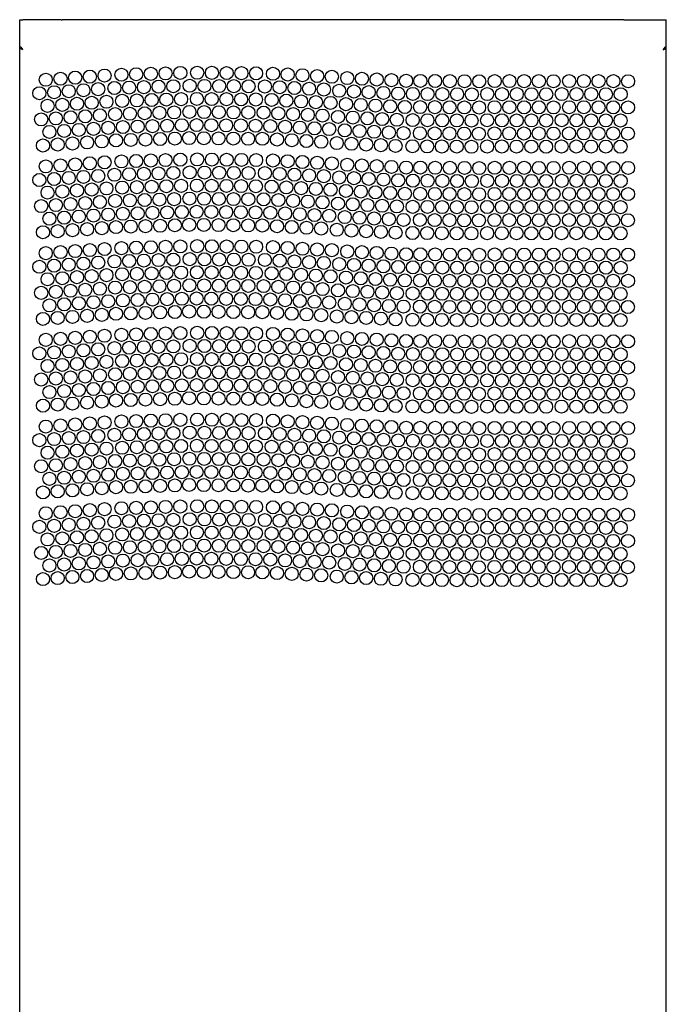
# Model space of a CAD drawing. Header units: inches. Extents: x 0 to 131, y 0 to 85.
# Tile 5 of 10: x 26 to 42, y 41 to 65. Entities that reach past the tile are written whole.
import ezdxf

# ---------------------------------------------------------------- set-up
doc = ezdxf.new("R2010")
doc.units = ezdxf.units.IN
doc.header["$LTSCALE"] = 7.192308
doc.header["$MEASUREMENT"] = 0
doc.layers.get('0').update_dxf_attribs({"linetype": 'CONTINUOUS'})

msp = doc.modelspace()

# ---------------------------------------------------------------- linework, layer by layer
at = {"color": 7, "linetype": 'Continuous'}
for p, q in [((26.2125, 65.1034), (26.2912, 65.1082)), ((26.2125, 19.9063), (26.2125, 65.1034)), ((27.2134, 65.1082), (26.2912, 65.1082)), ((27.2134, 65.1082), (27.2361, 65.1058)), ((40.74, 65.1058), (27.2361, 65.1058)), ((40.74, 65.1058), (40.7628, 65.1082)), ((40.7628, 65.1082), (41.6849, 65.1082)), ((41.6849, 65.1082), (41.7637, 65.1034)), ((41.7637, 19.9063), (41.7637, 65.1034)), ((26.2256, 64.4589), (26.2125, 64.4626)), ((26.2151, 64.417), (26.2125, 64.4235)), ((26.2387, 64.4173), (26.2519, 64.411)), ((41.6981, 64.4036), (41.6849, 64.384)), ((41.7112, 64.403), (41.7243, 64.411)), ((41.7243, 64.4235), (41.7637, 64.4235)), ((41.7505, 64.4215), (41.7637, 64.4233)), ((41.7609, 64.4168), (41.7637, 64.4235))]:
    msp.add_line(p, q, dxfattribs=at)
for points in [[(26.2912, 64.384), (26.2781, 64.4036), (26.265, 64.422), (26.2519, 64.438), (26.2387, 64.4506), (26.2256, 64.4589)], [(41.7637, 64.4626), (41.7506, 64.4589), (41.7374, 64.4506), (41.7243, 64.438)], [(26.2125, 64.4233), (26.2256, 64.4215), (26.2387, 64.4173)], [(26.2521, 64.3971), (26.2356, 64.4037), (26.2229, 64.4104), (26.2151, 64.417)], [(26.2629, 64.4043), (26.2572, 64.4102), (26.2532, 64.4168), (26.2519, 64.4235)], [(26.2519, 64.411), (26.265, 64.403), (26.2781, 64.3938)], [(26.2912, 64.384), (26.271, 64.3905), (26.2521, 64.3971)], [(41.6849, 64.384), (41.6981, 64.3938), (41.7112, 64.403)], [(41.6849, 64.384), (41.7053, 64.3906), (41.7242, 64.3971)], [(41.7243, 64.438), (41.7112, 64.422), (41.6981, 64.4036)], [(41.7242, 64.3971), (41.7405, 64.4037), (41.753, 64.4102), (41.7609, 64.4168)], [(41.7243, 64.411), (41.7374, 64.4173), (41.7505, 64.4215)]]:
    msp.add_lwpolyline(points, dxfattribs=at)
for centre in [(29.7212, 63.816), (30.0754, 63.8264), (30.4812, 63.8322), (30.8355, 63.8284), (31.1898, 63.8246), (31.5441, 63.8209), (31.8984, 63.8171), (26.8396, 63.6636), (27.193, 63.6883), (27.5465, 63.7131), (27.9, 63.7378), (28.2534, 63.7625), (28.6587, 63.7845), (29.0129, 63.795), (29.367, 63.8055), (32.3041, 63.8065), (32.658, 63.7885), (33.0119, 63.7705), (33.3658, 63.7525), (33.7196, 63.7345), (34.0903, 63.7039), (34.4442, 63.6869), (34.7981, 63.6699), (35.152, 63.6529), (35.5059, 63.6359), (35.8486, 63.6353), (36.2029, 63.6326), (36.5572, 63.6298), (36.9115, 63.6271), (37.2659, 63.6243), (37.6362, 63.6319), (37.9905, 63.6309), (38.3448, 63.6298), (38.6992, 63.6287), (39.0535, 63.6276), (39.4275, 63.6319), (39.7818, 63.6309), (40.1362, 63.6298), (40.4905, 63.6287), (40.8448, 63.6276), (27.0383, 63.3618), (27.3917, 63.3865), (27.7452, 63.4112), (28.0987, 63.4359), (28.4909, 63.4644), (28.8451, 63.4749), (29.1993, 63.4854), (29.5534, 63.4959), (29.9076, 63.5064), (30.3007, 63.5191), (30.655, 63.5153), (31.0093, 63.5116), (31.3636, 63.5078), (31.7179, 63.504), (32.1112, 63.5009), (32.4651, 63.4829), (32.8189, 63.4649), (33.1728, 63.4469), (33.5267, 63.4289), (33.8982, 63.3978), (34.2521, 63.3808), (34.606, 63.3638), (34.96, 63.3468), (26.6848, 63.3371), (27.9439, 63.1094), (28.2974, 63.1341), (28.6773, 63.1549), (29.0315, 63.1653), (29.3857, 63.1758), (29.7398, 63.1863), (30.094, 63.1968), (30.4745, 63.2023), (30.8288, 63.1985), (31.1831, 63.1947), (31.5374, 63.191), (31.8917, 63.1872), (32.2721, 63.1774), (32.626, 63.1594), (32.9799, 63.1414), (33.3337, 63.1234), (33.6876, 63.1053), (35.3139, 63.3298), (35.669, 63.3218), (36.0233, 63.319), (36.3776, 63.3163), (36.7319, 63.3135), (37.0862, 63.3108), (37.4581, 63.3175), (37.8124, 63.3164), (38.1667, 63.3154), (38.521, 63.3143), (38.8754, 63.3132), (39.2494, 63.3175), (39.6037, 63.3164), (39.958, 63.3154), (40.3124, 63.3143), (40.6667, 63.3132), (26.8835, 63.0352), (27.237, 63.0599), (27.5904, 63.0847), (29.9263, 62.8767), (30.294, 62.8892), (30.6483, 62.8854), (31.0026, 62.8817), (31.3569, 62.8779), (31.7112, 62.8742), (32.0792, 62.8718), (34.06, 63.0747), (34.414, 63.0577), (34.7679, 63.0407), (35.1218, 63.0237), (35.4757, 63.0067), (35.8437, 63.0054), (36.198, 63.0027), (36.5523, 62.9999), (36.9066, 62.9972), (37.261, 62.9944), (37.6343, 63.002), (37.9886, 63.0009), (38.3429, 62.9999), (38.6972, 62.9988), (39.0516, 62.9977), (39.4256, 63.002), (39.7799, 63.0009), (40.1343, 62.9999), (40.4886, 62.9988), (40.8429, 62.9977), (26.7287, 62.7087), (27.0822, 62.7334), (27.4357, 62.7581), (27.7891, 62.7828), (28.1426, 62.8075), (28.5096, 62.8348), (28.8637, 62.8453), (29.2179, 62.8558), (29.5721, 62.8663), (32.4331, 62.8538), (32.7869, 62.8358), (33.1408, 62.8178), (33.4947, 62.7998), (33.868, 62.7686), (34.2219, 62.7516), (34.5758, 62.7346), (34.9297, 62.7176), (35.2837, 62.7006), (35.6641, 62.6919), (36.0184, 62.6891), (36.3727, 62.6864), (36.727, 62.6836), (37.0814, 62.6809), (37.4561, 62.6876), (37.8105, 62.6865), (38.1648, 62.6854), (38.5191, 62.6844), (38.8735, 62.6833), (39.2475, 62.6876), (39.6018, 62.6865), (39.9561, 62.6854), (40.3105, 62.6844), (40.6648, 62.6833), (26.9274, 62.4068), (27.2809, 62.4316), (27.6344, 62.4563), (27.9879, 62.481), (28.3413, 62.5057), (28.696, 62.5252), (29.0501, 62.5357), (29.4043, 62.5462), (29.7585, 62.5567), (30.1127, 62.5672), (30.4678, 62.5724), (30.8221, 62.5686), (31.1764, 62.5649), (31.5307, 62.5611), (31.885, 62.5573), (32.2401, 62.5483), (32.594, 62.5303), (32.9479, 62.5123), (33.3017, 62.4942), (33.6556, 62.4762), (34.0298, 62.4455), (34.3838, 62.4285), (34.7377, 62.4115), (35.0916, 62.3945), (28.1866, 62.1792), (28.5282, 62.2052), (28.8824, 62.2156), (29.2365, 62.2261), (29.5907, 62.2366), (29.9449, 62.2471), (30.2873, 62.2593), (30.6416, 62.2556), (30.9959, 62.2518), (31.3502, 62.248), (31.7045, 62.2443), (32.0472, 62.2427), (32.401, 62.2247), (32.7549, 62.2067), (33.1088, 62.1887), (33.4627, 62.1707), (35.4455, 62.3775), (35.8388, 62.3755), (36.1931, 62.3728), (36.5474, 62.37), (36.9018, 62.3673), (37.2561, 62.3645), (37.6324, 62.3721), (37.9867, 62.371), (38.341, 62.3699), (38.6953, 62.3689), (39.0497, 62.3678), (39.4237, 62.3721), (39.778, 62.371), (40.1323, 62.3699), (40.4867, 62.3689), (40.841, 62.3678), (26.7727, 62.0803), (27.1262, 62.105), (27.4796, 62.1297), (27.8331, 62.1544), (33.8378, 62.1394), (34.1917, 62.1224), (34.5456, 62.1054), (34.8995, 62.0884), (35.2535, 62.0714), (35.6592, 62.062), (36.0135, 62.0592), (36.3678, 62.0565), (36.7222, 62.0537), (37.0765, 62.051), (37.4542, 62.0577), (37.8086, 62.0566), (38.1629, 62.0555), (38.5172, 62.0544), (38.8716, 62.0534), (39.2456, 62.0577), (39.5999, 62.0566), (39.9542, 62.0555), (40.3086, 62.0544), (40.6629, 62.0534), (28.6587, 61.6979), (29.0129, 61.7084), (29.367, 61.7189), (29.7212, 61.7293), (30.0754, 61.7398), (30.4812, 61.7455), (30.8355, 61.7418), (31.1898, 61.738), (31.5441, 61.7342), (31.8984, 61.7305), (32.3041, 61.7199), (32.658, 61.7019), (33.0119, 61.6839), (26.8396, 61.577), (27.193, 61.6017), (27.5465, 61.6264), (27.9, 61.6512), (28.2534, 61.6759), (33.3658, 61.6658), (33.7196, 61.6478), (34.0903, 61.6173), (34.4442, 61.6003), (34.7981, 61.5833), (35.152, 61.5663), (35.5059, 61.5493), (35.8486, 61.5487), (36.2029, 61.546), (36.5572, 61.5432), (36.9115, 61.5405), (37.2659, 61.5377), (37.6362, 61.5453), (37.9905, 61.5442), (38.3448, 61.5432), (38.6992, 61.5421), (39.0535, 61.541), (39.4275, 61.5453), (39.7818, 61.5442), (40.1362, 61.5432), (40.4905, 61.5421), (40.8448, 61.541), (26.6848, 61.2505), (27.0383, 61.2752), (27.3917, 61.2999), (27.7452, 61.3246), (28.0987, 61.3493), (28.4909, 61.3778), (28.8451, 61.3883), (29.1993, 61.3988), (29.5534, 61.4093), (29.9076, 61.4198), (30.3007, 61.4325), (30.655, 61.4287), (31.0093, 61.425), (31.3636, 61.4212), (31.7179, 61.4174), (32.1112, 61.4143), (32.4651, 61.3963), (32.8189, 61.3783), (33.1728, 61.3603), (33.5267, 61.3423), (33.8982, 61.3112), (34.2521, 61.2942), (34.606, 61.2772), (34.96, 61.2602), (35.3139, 61.2432), (35.669, 61.2351), (36.0233, 61.2324), (36.3776, 61.2296), (36.7319, 61.2269), (37.0862, 61.2241), (37.4581, 61.2309), (37.8124, 61.2298), (38.1667, 61.2287), (38.521, 61.2277), (38.8754, 61.2266), (39.2494, 61.2309), (39.6037, 61.2298), (39.958, 61.2287), (40.3124, 61.2277), (40.6667, 61.2266), (27.237, 60.9733), (27.5904, 60.9981), (27.9439, 61.0228), (28.2974, 61.0475), (28.6773, 61.0683), (29.0315, 61.0787), (29.3857, 61.0892), (29.7398, 61.0997), (30.094, 61.1102), (30.4745, 61.1157), (30.8288, 61.1119), (31.1831, 61.1081), (31.5374, 61.1044), (31.8917, 61.1006), (32.2721, 61.0908), (32.626, 61.0728), (32.9799, 61.0548), (33.3337, 61.0367), (33.6876, 61.0187), (34.06, 60.9881), (26.8835, 60.9486), (28.5096, 60.7482), (28.8637, 60.7587), (29.2179, 60.7692), (29.5721, 60.7796), (29.9263, 60.7901), (30.294, 60.8026), (30.6483, 60.7988), (31.0026, 60.7951), (31.3569, 60.7913), (31.7112, 60.7875), (32.0792, 60.7852), (32.4331, 60.7672), (32.7869, 60.7492), (34.414, 60.9711), (34.7679, 60.9541), (35.1218, 60.9371), (35.4757, 60.9201), (35.8437, 60.9188), (36.198, 60.9161), (36.5523, 60.9133), (36.9066, 60.9106), (37.261, 60.9078), (37.6343, 60.9154), (37.9886, 60.9143), (38.3429, 60.9132), (38.6972, 60.9122), (39.0516, 60.9111), (39.4256, 60.9154), (39.7799, 60.9143), (40.1343, 60.9132), (40.4886, 60.9122), (40.8429, 60.9111), (26.7287, 60.6221), (27.0822, 60.6468), (27.4357, 60.6715), (27.7891, 60.6962), (28.1426, 60.7209), (33.1408, 60.7312), (33.4947, 60.7132), (33.868, 60.682), (34.2219, 60.665), (34.5758, 60.648), (34.9297, 60.631), (35.2837, 60.614), (35.6641, 60.6052), (36.0184, 60.6025), (36.3727, 60.5997), (36.727, 60.597), (37.0814, 60.5942), (37.4561, 60.601), (37.8105, 60.5999), (38.1648, 60.5988), (38.5191, 60.5977), (38.8735, 60.5967), (39.2475, 60.601), (39.6018, 60.5999), (39.9561, 60.5988), (40.3105, 60.5977), (40.6648, 60.5967), (26.9274, 60.3202), (27.2809, 60.3449), (27.6344, 60.3697), (27.9879, 60.3944), (28.3413, 60.4191), (28.696, 60.4386), (29.0501, 60.4491), (29.4043, 60.4596), (29.7585, 60.4701), (30.1127, 60.4805), (30.4678, 60.4858), (30.8221, 60.482), (31.1764, 60.4782), (31.5307, 60.4745), (31.885, 60.4707), (32.2401, 60.4617), (32.594, 60.4437), (32.9479, 60.4256), (33.3017, 60.4076), (33.6556, 60.3896), (34.0298, 60.3589), (34.3838, 60.3419), (34.7377, 60.3249), (35.0916, 60.3079), (35.4455, 60.2909), (35.8388, 60.2889), (36.1931, 60.2862), (36.5474, 60.2834), (36.9018, 60.2807), (37.2561, 60.2779), (37.6324, 60.2855), (37.9867, 60.2844), (38.341, 60.2833), (38.6953, 60.2823), (39.0497, 60.2812), (39.4237, 60.2855), (39.778, 60.2844), (40.1323, 60.2833), (40.4867, 60.2823), (40.841, 60.2812), (27.4796, 60.0431), (27.8331, 60.0678), (28.1866, 60.0925), (28.5282, 60.1185), (28.8824, 60.129), (29.2365, 60.1395), (29.5907, 60.15), (29.9449, 60.1605), (30.2873, 60.1727), (30.6416, 60.1689), (30.9959, 60.1652), (31.3502, 60.1614), (31.7045, 60.1577), (32.0472, 60.1561), (32.401, 60.1381), (32.7549, 60.1201), (33.1088, 60.1021), (33.4627, 60.0841), (33.8378, 60.0528), (34.1917, 60.0358), (26.7727, 59.9937), (27.1262, 60.0184), (34.5456, 60.0188), (34.8995, 60.0018), (35.2535, 59.9848), (35.6592, 59.9753), (36.0135, 59.9726), (36.3678, 59.9698), (36.7222, 59.9671), (37.0765, 59.9643), (37.4542, 59.9711), (37.8086, 59.97), (38.1629, 59.9689), (38.5172, 59.9678), (38.8716, 59.9668), (39.2456, 59.9711), (39.5999, 59.97), (39.9542, 59.9689), (40.3086, 59.9678), (40.6629, 59.9668), (27.9, 59.5645), (28.2534, 59.5893), (28.6587, 59.6113), (29.0129, 59.6218), (29.367, 59.6323), (29.7212, 59.6427), (30.0754, 59.6532), (30.4812, 59.6589), (30.8355, 59.6552), (31.1898, 59.6514), (31.5441, 59.6476), (31.8984, 59.6439), (32.3041, 59.6333), (32.658, 59.6153), (33.0119, 59.5972), (33.3658, 59.5792), (33.7196, 59.5612), (26.8396, 59.4904), (27.193, 59.5151), (27.5465, 59.5398), (29.5534, 59.3227), (29.9076, 59.3332), (30.3007, 59.3459), (30.655, 59.3421), (31.0093, 59.3383), (31.3636, 59.3346), (31.7179, 59.3308), (32.1112, 59.3277), (34.0903, 59.5306), (34.4442, 59.5136), (34.7981, 59.4967), (35.152, 59.4797), (35.5059, 59.4627), (35.8486, 59.4621), (36.2029, 59.4594), (36.5572, 59.4566), (36.9115, 59.4539), (37.2659, 59.4511), (37.6362, 59.4587), (37.9905, 59.4576), (38.3448, 59.4565), (38.6992, 59.4555), (39.0535, 59.4544), (39.4275, 59.4587), (39.7818, 59.4576), (40.1362, 59.4565), (40.4905, 59.4555), (40.8448, 59.4544), (26.6848, 59.1638), (27.0383, 59.1886), (27.3917, 59.2133), (27.7452, 59.238), (28.0987, 59.2627), (28.4909, 59.2912), (28.8451, 59.3017), (29.1993, 59.3122), (32.4651, 59.3097), (32.8189, 59.2917), (33.1728, 59.2737), (33.5267, 59.2557), (33.8982, 59.2245), (34.2521, 59.2075), (34.606, 59.1906), (34.96, 59.1736), (35.3139, 59.1566), (35.669, 59.1485), (36.0233, 59.1458), (36.3776, 59.143), (36.7319, 59.1403), (37.0862, 59.1375), (37.4581, 59.1443), (37.8124, 59.1432), (38.1667, 59.1421), (38.521, 59.1411), (38.8754, 59.14), (39.2494, 59.1443), (39.6037, 59.1432), (39.958, 59.1421), (40.3124, 59.1411), (40.6667, 59.14), (26.8835, 58.862), (27.237, 58.8867), (27.5904, 58.9114), (27.9439, 58.9362), (28.2974, 58.9609), (28.6773, 58.9816), (29.0315, 58.9921), (29.3857, 59.0026), (29.7398, 59.0131), (30.094, 59.0236), (30.4745, 59.029), (30.8288, 59.0253), (31.1831, 59.0215), (31.5374, 59.0177), (31.8917, 59.014), (32.2721, 59.0042), (32.626, 58.9861), (32.9799, 58.9681), (33.3337, 58.9501), (33.6876, 58.9321), (34.06, 58.9014), (34.414, 58.8845), (34.7679, 58.8675), (35.1218, 58.8505), (27.7891, 58.6096), (28.1426, 58.6343), (28.5096, 58.6616), (28.8637, 58.6721), (29.2179, 58.6825), (29.5721, 58.693), (29.9263, 58.7035), (30.294, 58.716), (30.6483, 58.7122), (31.0026, 58.7085), (31.3569, 58.7047), (31.7112, 58.7009), (32.0792, 58.6986), (32.4331, 58.6806), (32.7869, 58.6626), (33.1408, 58.6446), (33.4947, 58.6266), (35.4757, 58.8335), (35.8437, 58.8322), (36.198, 58.8295), (36.5523, 58.8267), (36.9066, 58.824), (37.261, 58.8212), (37.6343, 58.8288), (37.9886, 58.8277), (38.3429, 58.8266), (38.6972, 58.8256), (39.0516, 58.8245), (39.4256, 58.8288), (39.7799, 58.8277), (40.1343, 58.8266), (40.4886, 58.8256), (40.8429, 58.8245), (26.7287, 58.5355), (27.0822, 58.5602), (27.4357, 58.5849), (29.4043, 58.373), (29.7585, 58.3834), (30.1127, 58.3939), (30.4678, 58.3992), (30.8221, 58.3954), (31.1764, 58.3916), (31.5307, 58.3879), (31.885, 58.3841), (32.2401, 58.375), (33.868, 58.5953), (34.2219, 58.5784), (34.5758, 58.5614), (34.9297, 58.5444), (35.2837, 58.5274), (35.6641, 58.5186), (36.0184, 58.5159), (36.3727, 58.5131), (36.727, 58.5104), (37.0814, 58.5076), (37.4561, 58.5144), (37.8105, 58.5133), (38.1648, 58.5122), (38.5191, 58.5111), (38.8735, 58.5101), (39.2475, 58.5144), (39.6018, 58.5133), (39.9561, 58.5122), (40.3105, 58.5111), (40.6648, 58.5101), (26.9274, 58.2336), (27.2809, 58.2583), (27.6344, 58.283), (27.9879, 58.3078), (28.3413, 58.3325), (28.696, 58.352), (29.0501, 58.3625), (32.594, 58.357), (32.9479, 58.339), (33.3017, 58.321), (33.6556, 58.303), (34.0298, 58.2723), (34.3838, 58.2553), (34.7377, 58.2383), (35.0916, 58.2213), (35.4455, 58.2043), (35.8388, 58.2023), (36.1931, 58.1996), (36.5474, 58.1968), (36.9018, 58.1941), (37.2561, 58.1913), (37.6324, 58.1989), (37.9867, 58.1978), (38.341, 58.1967), (38.6953, 58.1956), (39.0497, 58.1946), (39.4237, 58.1989), (39.778, 58.1978), (40.1323, 58.1967), (40.4867, 58.1956), (40.841, 58.1946), (26.7727, 57.9071), (27.1262, 57.9318), (27.4796, 57.9565), (27.8331, 57.9812), (28.1866, 58.0059), (28.5282, 58.0319), (28.8824, 58.0424), (29.2365, 58.0529), (29.5907, 58.0634), (29.9449, 58.0739), (30.2873, 58.0861), (30.6416, 58.0823), (30.9959, 58.0786), (31.3502, 58.0748), (31.7045, 58.071), (32.0472, 58.0695), (32.401, 58.0515), (32.7549, 58.0335), (33.1088, 58.0155), (33.4627, 57.9975), (33.8378, 57.9661), (34.1917, 57.9492), (34.5456, 57.9322), (34.8995, 57.9152), (35.2535, 57.8982), (35.6592, 57.8887), (36.0135, 57.886), (36.3678, 57.8832), (36.7222, 57.8805), (37.0765, 57.8777), (37.4542, 57.8844), (37.8086, 57.8834), (38.1629, 57.8823), (38.5172, 57.8812), (38.8716, 57.8801), (39.2456, 57.8844), (39.5999, 57.8834), (39.9542, 57.8823), (40.3086, 57.8812), (40.6629, 57.8801), (27.193, 57.4285), (27.5465, 57.4532), (27.9, 57.4779), (28.2534, 57.5026), (28.6587, 57.5247), (29.0129, 57.5352), (29.367, 57.5456), (29.7212, 57.5561), (30.0754, 57.5666), (30.4812, 57.5723), (30.8355, 57.5686), (31.1898, 57.5648), (31.5441, 57.561), (31.8984, 57.5573), (32.3041, 57.5466), (32.658, 57.5286), (33.0119, 57.5106), (33.3658, 57.4926), (33.7196, 57.4746), (34.0903, 57.444), (34.4442, 57.427), (26.8396, 57.4038), (28.4909, 57.2046), (28.8451, 57.2151), (29.1993, 57.2256), (29.5534, 57.2361), (29.9076, 57.2465), (30.3007, 57.2593), (30.655, 57.2555), (31.0093, 57.2517), (31.3636, 57.248), (31.7179, 57.2442), (32.1112, 57.2411), (32.4651, 57.2231), (32.8189, 57.2051), (33.1728, 57.1871), (34.7981, 57.41), (35.152, 57.393), (35.5059, 57.3761), (35.8486, 57.3755), (36.2029, 57.3727), (36.5572, 57.37), (36.9115, 57.3672), (37.2659, 57.3645), (37.6362, 57.3721), (37.9905, 57.371), (38.3448, 57.3699), (38.6992, 57.3689), (39.0535, 57.3678), (39.4275, 57.3721), (39.7818, 57.371), (40.1362, 57.3699), (40.4905, 57.3689), (40.8448, 57.3678), (26.6848, 57.0772), (27.0383, 57.1019), (27.3917, 57.1267), (27.7452, 57.1514), (28.0987, 57.1761), (33.5267, 57.1691), (33.8982, 57.1379), (34.2521, 57.1209), (34.606, 57.1039), (34.96, 57.0869), (35.3139, 57.07), (35.669, 57.0619), (36.0233, 57.0592), (36.3776, 57.0564), (36.7319, 57.0537), (37.0862, 57.0509), (37.4581, 57.0577), (37.8124, 57.0566), (38.1667, 57.0555), (38.521, 57.0544), (38.8754, 57.0534), (39.2494, 57.0577), (39.6037, 57.0566), (39.958, 57.0555), (40.3124, 57.0544), (40.6667, 57.0534), (26.8835, 56.7754), (27.237, 56.8001), (27.5904, 56.8248), (27.9439, 56.8495), (28.2974, 56.8743), (28.6773, 56.895), (29.0315, 56.9055), (29.3857, 56.916), (29.7398, 56.9265), (30.094, 56.937), (30.4745, 56.9424), (30.8288, 56.9387), (31.1831, 56.9349), (31.5374, 56.9311), (31.8917, 56.9274), (32.2721, 56.9175), (32.626, 56.8995), (32.9799, 56.8815), (33.3337, 56.8635), (33.6876, 56.8455), (34.06, 56.8148), (34.414, 56.7978), (34.7679, 56.7808), (35.1218, 56.7638), (35.4757, 56.7469), (35.8437, 56.7456), (36.198, 56.7428), (36.5523, 56.7401), (36.9066, 56.7373), (37.261, 56.7346), (37.6343, 56.7422), (37.9886, 56.7411), (38.3429, 56.74), (38.6972, 56.7389), (39.0516, 56.7379), (39.4256, 56.7422), (39.7799, 56.7411), (40.1343, 56.74), (40.4886, 56.7389), (40.8429, 56.7379), (27.0822, 56.4736), (27.4357, 56.4983), (27.7891, 56.523), (28.1426, 56.5477), (28.5096, 56.575), (28.8637, 56.5854), (29.2179, 56.5959), (29.5721, 56.6064), (29.9263, 56.6169), (30.294, 56.6294), (30.6483, 56.6256), (31.0026, 56.6218), (31.3569, 56.6181), (31.7112, 56.6143), (32.0792, 56.612), (32.4331, 56.594), (32.7869, 56.576), (33.1408, 56.558), (33.4947, 56.54), (33.868, 56.5087), (34.2219, 56.4917), (34.5758, 56.4747), (26.7287, 56.4488), (28.3413, 56.2459), (28.696, 56.2654), (29.0501, 56.2759), (29.4043, 56.2863), (29.7585, 56.2968), (30.1127, 56.3073), (30.4678, 56.3125), (30.8221, 56.3088), (31.1764, 56.305), (31.5307, 56.3012), (31.885, 56.2975), (32.2401, 56.2884), (32.594, 56.2704), (32.9479, 56.2524), (33.3017, 56.2344), (34.9297, 56.4577), (35.2837, 56.4408), (35.6641, 56.432), (36.0184, 56.4293), (36.3727, 56.4265), (36.727, 56.4238), (37.0814, 56.421), (37.4561, 56.4277), (37.8105, 56.4267), (38.1648, 56.4256), (38.5191, 56.4245), (38.8735, 56.4234), (39.2475, 56.4277), (39.6018, 56.4267), (39.9561, 56.4256), (40.3105, 56.4245), (40.6648, 56.4234), (26.9274, 56.147), (27.2809, 56.1717), (27.6344, 56.1964), (27.9879, 56.2212), (30.2873, 55.9995), (33.6556, 56.2164), (34.0298, 56.1856), (34.3838, 56.1686), (34.7377, 56.1516), (35.0916, 56.1347), (35.4455, 56.1177), (35.8388, 56.1157), (36.1931, 56.1129), (36.5474, 56.1102), (36.9018, 56.1074), (37.2561, 56.1047), (37.6324, 56.1122), (37.9867, 56.1112), (38.341, 56.1101), (38.6953, 56.109), (39.0497, 56.108), (39.4237, 56.1122), (39.778, 56.1112), (40.1323, 56.1101), (40.4867, 56.109), (40.841, 56.108), (26.7727, 55.8204), (27.1262, 55.8452), (27.4796, 55.8699), (27.8331, 55.8946), (28.1866, 55.9193), (28.5282, 55.9453), (28.8824, 55.9558), (29.2365, 55.9663), (29.5907, 55.9768), (29.9449, 55.9872), (30.6416, 55.9957), (30.9959, 55.992), (31.3502, 55.9882), (31.7045, 55.9844), (32.0472, 55.9829), (32.401, 55.9649), (32.7549, 55.9469), (33.1088, 55.9289), (33.4627, 55.9108), (33.8378, 55.8795), (34.1917, 55.8625), (34.5456, 55.8455), (34.8995, 55.8286), (35.2535, 55.8116), (35.6592, 55.8021), (36.0135, 55.7994), (36.3678, 55.7966), (36.7222, 55.7939), (37.0765, 55.7911), (37.4542, 55.7978), (37.8086, 55.7967), (38.1629, 55.7957), (38.5172, 55.7946), (38.8716, 55.7935), (39.2456, 55.7978), (39.5999, 55.7967), (39.9542, 55.7957), (40.3086, 55.7946), (40.6629, 55.7935), (26.8396, 55.3172), (27.193, 55.3419), (27.5465, 55.3666), (27.9, 55.3913), (28.2534, 55.416), (28.6587, 55.4381), (29.0129, 55.4485), (29.367, 55.459), (29.7212, 55.4695), (30.0754, 55.48), (30.4812, 55.4857), (30.8355, 55.4819), (31.1898, 55.4782), (31.5441, 55.4744), (31.8984, 55.4706), (32.3041, 55.46), (32.658, 55.442), (33.0119, 55.424), (33.3658, 55.406), (33.7196, 55.388), (34.0903, 55.3574), (34.4442, 55.3404), (34.7981, 55.3234), (35.152, 55.3064), (35.5059, 55.2894), (35.8486, 55.2889), (36.2029, 55.2861), (27.7452, 55.0648), (28.0987, 55.0895), (28.4909, 55.118), (28.8451, 55.1285), (29.1993, 55.139), (29.5534, 55.1494), (29.9076, 55.1599), (30.3007, 55.1726), (30.655, 55.1689), (31.0093, 55.1651), (31.3636, 55.1613), (31.7179, 55.1576), (32.1112, 55.1545), (32.4651, 55.1365), (32.8189, 55.1185), (33.1728, 55.1005), (33.5267, 55.0824), (33.8982, 55.0513), (36.5572, 55.2834), (36.9115, 55.2806), (37.2659, 55.2779), (37.6362, 55.2855), (37.9905, 55.2844), (38.3448, 55.2833), (38.6992, 55.2822), (39.0535, 55.2812), (39.4275, 55.2855), (39.7818, 55.2844), (40.1362, 55.2833), (40.4905, 55.2822), (40.8448, 55.2812), (26.6848, 54.9906), (27.0383, 55.0153), (27.3917, 55.04), (29.0315, 54.8189), (29.3857, 54.8294), (29.7398, 54.8399), (30.094, 54.8503), (30.4745, 54.8558), (30.8288, 54.8521), (31.1831, 54.8483), (31.5374, 54.8445), (31.8917, 54.8408), (32.2721, 54.8309), (32.626, 54.8129), (34.2521, 55.0343), (34.606, 55.0173), (34.96, 55.0003), (35.3139, 54.9833), (35.669, 54.9753), (36.0233, 54.9726), (36.3776, 54.9698), (36.7319, 54.9671), (37.0862, 54.9643), (37.4581, 54.971), (37.8124, 54.97), (38.1667, 54.9689), (38.521, 54.9678), (38.8754, 54.9668), (39.2494, 54.971), (39.6037, 54.97), (39.958, 54.9689), (40.3124, 54.9678), (40.6667, 54.9668), (26.8835, 54.6888), (27.237, 54.7135), (27.5904, 54.7382), (27.9439, 54.7629), (28.2974, 54.7876), (28.6773, 54.8084), (32.9799, 54.7949), (33.3337, 54.7769), (33.6876, 54.7589), (34.06, 54.7282), (34.414, 54.7112), (34.7679, 54.6942), (35.1218, 54.6772), (35.4757, 54.6602), (35.8437, 54.659), (36.198, 54.6562), (36.5523, 54.6535), (36.9066, 54.6507), (37.261, 54.648), (37.6343, 54.6555), (37.9886, 54.6545), (38.3429, 54.6534), (38.6972, 54.6523), (39.0516, 54.6513), (39.4256, 54.6555), (39.7799, 54.6545), (40.1343, 54.6534), (40.4886, 54.6523), (40.8429, 54.6513), (26.7287, 54.3622), (27.0822, 54.3869), (27.4357, 54.4117), (27.7891, 54.4364), (28.1426, 54.4611), (28.5096, 54.4883), (28.8637, 54.4988), (29.2179, 54.5093), (29.5721, 54.5198), (29.9263, 54.5303), (30.294, 54.5428), (30.6483, 54.539), (31.0026, 54.5352), (31.3569, 54.5315), (31.7112, 54.5277), (32.0792, 54.5254), (32.4331, 54.5074), (32.7869, 54.4894), (33.1408, 54.4714), (33.4947, 54.4533), (33.868, 54.4221), (34.2219, 54.4051), (34.5758, 54.3881), (34.9297, 54.3711), (35.2837, 54.3541), (35.6641, 54.3454), (36.0184, 54.3427), (36.3727, 54.3399), (37.4561, 54.3411), (37.8105, 54.3401), (38.1648, 54.339), (39.2475, 54.3411), (39.6018, 54.3401), (39.9561, 54.339), (27.6344, 54.1098), (27.9879, 54.1345), (28.3413, 54.1593), (28.696, 54.1788), (29.0501, 54.1892), (29.4043, 54.1997), (29.7585, 54.2102), (30.1127, 54.2207), (30.4678, 54.2259), (30.8221, 54.2222), (31.1764, 54.2184), (31.5307, 54.2146), (31.885, 54.2109), (32.2401, 54.2018), (32.594, 54.1838), (32.9479, 54.1658), (33.3017, 54.1478), (33.6556, 54.1298), (36.727, 54.3372), (37.0814, 54.3344), (38.5191, 54.3379), (38.8735, 54.3368), (40.3105, 54.3379), (40.6648, 54.3368), (26.9274, 54.0604), (27.2809, 54.0851), (28.8824, 53.8692), (29.2365, 53.8797), (29.5907, 53.8902), (29.9449, 53.9006), (30.2873, 53.9129), (30.6416, 53.9091), (30.9959, 53.9053), (31.3502, 53.9016), (31.7045, 53.8978), (32.0472, 53.8963), (32.401, 53.8783), (34.0298, 54.099), (34.3838, 54.082), (34.7377, 54.065), (35.0916, 54.048), (35.4455, 54.031), (35.8388, 54.0291), (36.1931, 54.0263), (36.5474, 54.0236), (36.9018, 54.0208), (37.2561, 54.0181), (37.6324, 54.0256), (37.9867, 54.0246), (38.341, 54.0235), (38.6953, 54.0224), (39.0497, 54.0213), (39.4237, 54.0256), (39.778, 54.0246), (40.1323, 54.0235), (40.4867, 54.0224), (40.841, 54.0213), (26.7727, 53.7338), (27.1262, 53.7586), (27.4796, 53.7833), (27.8331, 53.808), (28.1866, 53.8327), (28.5282, 53.8587), (32.7549, 53.8603), (33.1088, 53.8422), (33.4627, 53.8242), (33.8378, 53.7929), (34.1917, 53.7759), (34.5456, 53.7589), (34.8995, 53.7419), (35.2535, 53.7249), (35.6592, 53.7155), (36.0135, 53.7127), (36.3678, 53.71), (36.7222, 53.7072), (37.0765, 53.7045), (37.4542, 53.7112), (37.8086, 53.7101), (38.1629, 53.7091), (38.5172, 53.708), (38.8716, 53.7069), (39.2456, 53.7112), (39.5999, 53.7101), (39.9542, 53.7091), (40.3086, 53.708), (40.6629, 53.7069), (30.0754, 53.3934), (30.4812, 53.3991), (30.8355, 53.3953), (31.1898, 53.3916), (26.8396, 53.2305), (27.193, 53.2553), (27.5465, 53.28), (27.9, 53.3047), (28.2534, 53.3294), (28.6587, 53.3514), (29.0129, 53.3619), (29.367, 53.3724), (29.7212, 53.3829), (31.5441, 53.3878), (31.8984, 53.384), (32.3041, 53.3734), (32.658, 53.3554), (33.0119, 53.3374), (33.3658, 53.3194), (33.7196, 53.3014), (34.0903, 53.2708), (34.4442, 53.2538), (34.7981, 53.2368), (35.152, 53.2198), (35.5059, 53.2028), (35.8486, 53.2023), (36.2029, 53.1995), (36.5572, 53.1968), (36.9115, 53.194), (37.2659, 53.1913), (37.6362, 53.1989), (37.9905, 53.1978), (38.3448, 53.1967), (38.6992, 53.1956), (39.0535, 53.1946), (39.4275, 53.1989), (39.7818, 53.1978), (40.1362, 53.1967), (40.4905, 53.1956), (40.8448, 53.1946), (27.0383, 52.9287), (27.3917, 52.9534), (27.7452, 52.9781), (28.0987, 53.0029), (28.4909, 53.0314), (28.8451, 53.0419), (29.1993, 53.0523), (29.5534, 53.0628), (29.9076, 53.0733), (30.3007, 53.086), (30.655, 53.0823), (31.0093, 53.0785), (31.3636, 53.0747), (31.7179, 53.071), (32.1112, 53.0679), (32.4651, 53.0499), (32.8189, 53.0319), (33.1728, 53.0138), (33.5267, 52.9958), (33.8982, 52.9647), (34.2521, 52.9477), (34.606, 52.9307), (26.6848, 52.904), (28.2974, 52.701), (28.6773, 52.7218), (29.0315, 52.7323), (29.3857, 52.7428), (29.7398, 52.7532), (30.094, 52.7637), (30.4745, 52.7692), (30.8288, 52.7654), (31.1831, 52.7617), (31.5374, 52.7579), (31.8917, 52.7541), (32.2721, 52.7443), (32.626, 52.7263), (32.9799, 52.7083), (33.3337, 52.6903), (34.96, 52.9137), (35.3139, 52.8967), (35.669, 52.8887), (36.0233, 52.8859), (36.3776, 52.8832), (36.7319, 52.8804), (37.0862, 52.8777), (37.4581, 52.8844), (37.8124, 52.8834), (38.1667, 52.8823), (38.521, 52.8812), (38.8754, 52.8801), (39.2494, 52.8844), (39.6037, 52.8834), (39.958, 52.8823), (40.3124, 52.8812), (40.6667, 52.8801), (26.8835, 52.6022), (27.237, 52.6269), (27.5904, 52.6516), (27.9439, 52.6763), (29.9263, 52.4437), (30.294, 52.4561), (30.6483, 52.4524), (31.0026, 52.4486), (31.3569, 52.4448), (33.6876, 52.6723), (34.06, 52.6416), (34.414, 52.6246), (34.7679, 52.6076), (35.1218, 52.5906), (35.4757, 52.5736), (35.8437, 52.5724), (36.198, 52.5696), (36.5523, 52.5669), (36.9066, 52.5641), (37.261, 52.5614), (37.6343, 52.5689), (37.9886, 52.5679), (38.3429, 52.5668), (38.6972, 52.5657), (39.0516, 52.5646), (39.4256, 52.5689), (39.7799, 52.5679), (40.1343, 52.5668), (40.4886, 52.5657), (40.8429, 52.5646), (26.7287, 52.2756), (27.0822, 52.3003), (27.4357, 52.325), (27.7891, 52.3498), (28.1426, 52.3745), (28.5096, 52.4017), (28.8637, 52.4122), (29.2179, 52.4227), (29.5721, 52.4332), (31.7112, 52.4411), (32.0792, 52.4388), (32.4331, 52.4208), (32.7869, 52.4027), (33.1408, 52.3847), (33.4947, 52.3667), (33.868, 52.3355), (34.2219, 52.3185), (34.5758, 52.3015), (34.9297, 52.2845), (35.2837, 52.2675), (35.6641, 52.2588), (36.0184, 52.256), (36.3727, 52.2533), (36.727, 52.2505), (37.0814, 52.2478), (37.4561, 52.2545), (37.8105, 52.2534), (38.1648, 52.2524), (38.5191, 52.2513), (38.8735, 52.2502), (39.2475, 52.2545), (39.6018, 52.2534), (39.9561, 52.2524), (40.3105, 52.2513), (40.6648, 52.2502), (26.9274, 51.9738), (27.2809, 51.9985), (27.6344, 52.0232), (27.9879, 52.0479), (28.3413, 52.0726), (28.696, 52.0921), (29.0501, 52.1026), (29.4043, 52.1131), (29.7585, 52.1236), (30.1127, 52.1341), (30.4678, 52.1393), (30.8221, 52.1356), (31.1764, 52.1318), (31.5307, 52.128), (31.885, 52.1243), (32.2401, 52.1152), (32.594, 52.0972), (32.9479, 52.0792), (33.3017, 52.0612), (33.6556, 52.0432), (34.0298, 52.0124), (34.3838, 51.9954), (34.7377, 51.9784), (28.1866, 51.7461), (28.5282, 51.7721), (28.8824, 51.7826), (29.2365, 51.7931), (29.5907, 51.8035), (29.9449, 51.814), (30.2873, 51.8263), (30.6416, 51.8225), (30.9959, 51.8187), (31.3502, 51.815), (31.7045, 51.8112), (32.0472, 51.8097), (32.401, 51.7916), (32.7549, 51.7736), (33.1088, 51.7556), (33.4627, 51.7376), (35.0916, 51.9614), (35.4455, 51.9444), (35.8388, 51.9425), (36.1931, 51.9397), (36.5474, 51.937), (36.9018, 51.9342), (37.2561, 51.9315), (37.6324, 51.939), (37.9867, 51.9379), (38.341, 51.9369), (38.6953, 51.9358), (39.0497, 51.9347), (39.4237, 51.939), (39.778, 51.9379), (40.1323, 51.9369), (40.4867, 51.9358), (40.841, 51.9347), (26.7727, 51.6472), (27.1262, 51.6719), (27.4796, 51.6967), (27.8331, 51.7214), (33.8378, 51.7063), (34.1917, 51.6893), (34.5456, 51.6723), (34.8995, 51.6553), (35.2535, 51.6383), (35.6592, 51.6289), (36.0135, 51.6261), (36.3678, 51.6234), (36.7222, 51.6206), (37.0765, 51.6179), (37.4542, 51.6246), (37.8086, 51.6235), (38.1629, 51.6224), (38.5172, 51.6214), (38.8716, 51.6203), (39.2456, 51.6246), (39.5999, 51.6235), (39.9542, 51.6224), (40.3086, 51.6214), (40.6629, 51.6203)]:
    msp.add_circle(centre, 0.1575, dxfattribs=at)

doc.saveas('drawing.dxf')
